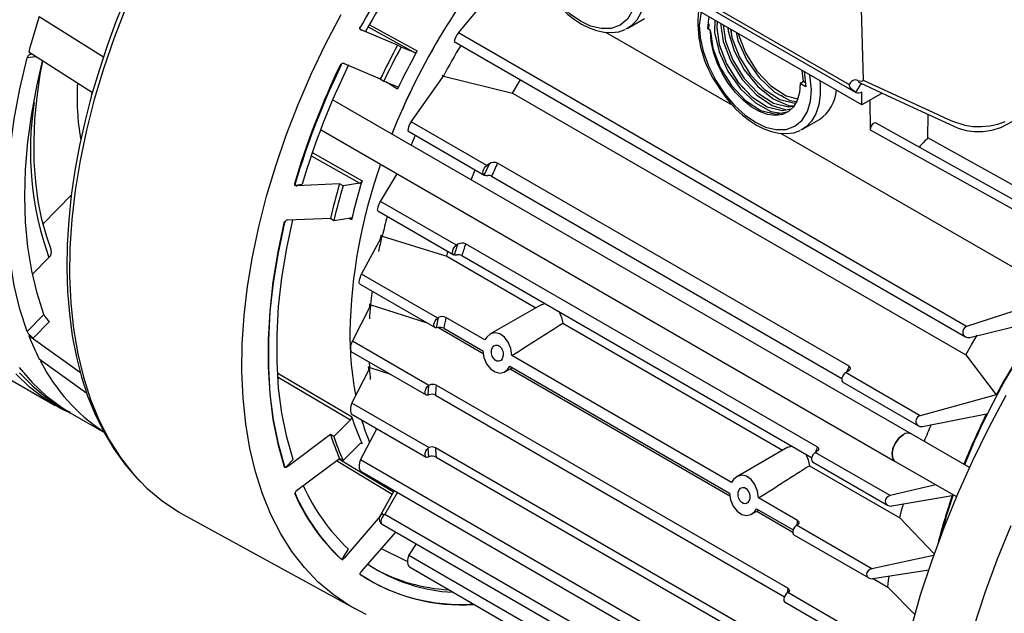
# Model space of a CAD drawing. Header units: inches. Extents: x 0 to 44, y 0 to 34.
# Tile 11 of 15: x 30.1 to 36.2, y 21.5 to 25.2. Entities that reach past the tile are written whole.
import ezdxf

# ---------------------------------------------------------------- set-up
doc = ezdxf.new("R2010")
doc.units = ezdxf.units.IN
doc.header["$LTSCALE"] = 4
doc.header["$MEASUREMENT"] = 0

msp = doc.modelspace()

# ---------------------------------------------------------------- linework, layer by layer
for p, q in [((32.1833, 26.4898), (35.2471, 24.7211)), ((35.2094, 24.7674), (32.1897, 26.5106)), ((35.2863, 24.6434), (32.2241, 26.4112)), ((35.2749, 25.4626), (35.2937, 24.7971)), ((30.18, 25.1924), (30.5779, 24.9409)), ((33.8322, 25.12), (33.9366, 25.1803)), ((34.2873, 25.2202), (34.2764, 25.1384)), ((32.2221, 25.1275), (32.5095, 24.9684)), ((32.2303, 25.1414), (32.5248, 24.9783)), ((33.8322, 25.12), (33.8185, 25.1129)), ((34.335, 25.1476), (34.3339, 25.113)), ((32.1712, 25.1122), (32.2052, 25.0988)), ((32.1777, 25.1086), (32.1712, 25.1122)), ((32.1756, 25.1099), (32.1814, 25.1067)), ((32.4034, 25.0134), (32.1777, 25.1086)), ((35.9359, 23.2694), (32.7813, 25.0904)), ((34.4845, 24.6391), (33.6972, 25.0936)), ((34.3461, 25.1057), (34.3299, 25.1154)), ((34.346, 25.0982), (34.3461, 25.1057)), ((32.4249, 25.0015), (32.4034, 25.0134)), ((32.5095, 24.9684), (32.4249, 25.0015)), ((32.7539, 25.0374), (35.9296, 23.2041)), ((30.159, 24.9423), (30.1046, 24.9352)), ((30.5091, 24.7187), (30.1141, 24.9709)), ((32.0717, 24.9014), (32.2964, 24.8045)), ((32.4889, 24.5382), (32.6816, 24.8143)), ((32.6795, 24.8277), (32.6879, 24.8229)), ((32.6879, 24.8229), (33.1179, 24.716)), ((34.9223, 24.788), (34.9149, 24.8578)), ((34.9724, 24.7366), (34.9615, 24.831)), ((32.2964, 24.8045), (32.3175, 24.7918)), ((32.3175, 24.7918), (32.4021, 24.7587)), ((32.4038, 24.7421), (32.3311, 24.7861)), ((34.9223, 24.788), (34.9028, 24.7768)), ((34.9376, 24.7567), (34.9028, 24.7768)), ((34.9384, 24.7787), (34.9223, 24.788)), ((35.2476, 24.7209), (35.2761, 24.7674)), ((35.2747, 24.7803), (35.2739, 24.7798)), ((35.2871, 24.7737), (35.2761, 24.7674)), ((30.5051, 24.7212), (30.499, 24.6819)), ((33.1179, 24.716), (35.9298, 23.0927)), ((34.802, 24.6893), (34.7842, 24.7018)), ((35.2863, 24.6434), (35.2863, 24.7251)), ((35.4122, 24.7161), (35.2863, 24.6434)), ((35.5917, 22.6019), (32.0005, 24.675)), ((35.334, 24.6709), (35.3367, 24.4897)), ((35.6954, 24.4387), (35.6976, 24.5846)), ((32.9577, 24.2676), (32.4889, 24.5382)), ((34.9179, 24.4932), (35.0223, 24.5535)), ((36.4105, 23.9528), (35.3743, 24.5301)), ((31.9262, 24.4906), (35.4932, 22.4314)), ((32.4664, 24.4824), (32.9408, 24.2085)), ((36.5173, 23.4656), (34.7829, 24.4668)), ((34.9179, 24.4932), (34.9042, 24.4861)), ((35.3367, 24.4897), (36.3712, 23.9134)), ((36.6244, 23.9211), (35.6954, 24.4387)), ((31.8711, 24.3257), (32.1688, 24.1574)), ((31.8777, 24.3451), (32.1829, 24.1726)), ((32.9421, 24.2078), (32.9732, 24.2772)), ((32.9732, 24.2772), (32.9577, 24.2676)), ((35.2062, 23.0218), (33.0236, 24.2818)), ((32.2983, 24.0449), (32.4013, 24.2164)), ((31.7701, 24.1446), (31.8118, 24.1511)), ((31.7767, 24.1412), (31.7701, 24.1446)), ((31.7721, 24.1421), (31.7785, 24.1389)), ((32.0437, 24.153), (31.7767, 24.1412)), ((32.0651, 24.1411), (32.0437, 24.153)), ((32.1688, 24.1574), (32.0651, 24.1411)), ((32.987, 24.2007), (35.1612, 22.9456)), ((30.3788, 24.0857), (30.2033, 23.9059)), ((28.0694, 24.0537), (30.2786, 22.7784)), ((32.7692, 23.7731), (32.2983, 24.0449)), ((32.2804, 23.9864), (32.7524, 23.714)), ((31.7203, 23.9296), (31.9868, 23.9397)), ((31.9868, 23.9397), (32.008, 23.9269)), ((32.008, 23.9269), (32.1117, 23.9432)), ((32.1185, 23.9313), (32.1017, 23.9416)), ((32.1805, 23.5936), (32.3045, 23.8221)), ((32.3, 23.8341), (32.3084, 23.8292)), ((32.3084, 23.8292), (32.7087, 23.704)), ((32.7575, 23.7124), (32.7785, 23.7788)), ((32.7785, 23.7788), (32.7692, 23.7731)), ((35.0084, 22.5214), (32.8258, 23.7814)), ((32.7087, 23.704), (32.7164, 23.7347)), ((30.2393, 23.6973), (30.1371, 23.5926)), ((32.7087, 23.704), (33.2623, 23.3845)), ((32.8024, 23.7082), (34.9735, 22.4549)), ((32.6535, 23.3205), (32.1805, 23.5936)), ((32.1667, 23.5327), (32.6367, 23.2614)), ((32.2302, 23.4074), (32.2386, 23.4026)), ((33.2955, 23.4035), (33.3182, 23.4105)), ((32.1229, 23.1771), (32.2351, 23.3957)), ((32.2386, 23.4026), (32.5865, 23.2903)), ((33.2955, 23.4036), (32.9772, 23.2199)), ((30.2085, 23.3434), (30.1046, 23.2369)), ((30.2426, 23.2993), (30.142, 23.1961)), ((32.6457, 23.2599), (32.658, 23.3233)), ((32.658, 23.3233), (32.6535, 23.3205)), ((32.9455, 23.1851), (32.7036, 23.3248)), ((33.4286, 23.2885), (34.7935, 22.5006)), ((35.9554, 23.2002), (36.4094, 23.3118)), ((32.6567, 23.2621), (32.9351, 23.1014)), ((32.6904, 23.2576), (32.9322, 23.118)), ((30.142, 23.1961), (30.1141, 23.2122)), ((30.1141, 23.2122), (30.435, 22.9823)), ((32.5981, 22.9028), (32.1229, 23.1771)), ((32.1131, 23.1139), (32.5812, 22.8436)), ((30.18, 23.0667), (30.4746, 22.8548)), ((30.1918, 23.0444), (30.1994, 23.0527)), ((32.2324, 23.013), (32.2304, 23.0461)), ((34.4767, 22.3012), (33.113, 23.0884)), ((35.9298, 23.0927), (36.1199, 22.8439)), ((31.6606, 22.9798), (32.1185, 22.709)), ((32.1207, 22.7926), (32.2289, 23.0061)), ((32.224, 23.0178), (32.2324, 23.013)), ((32.2324, 23.013), (32.3593, 22.9718)), ((33.0698, 22.9869), (33.1146, 23.0128)), ((33.1, 23.0212), (34.4634, 22.2341)), ((33.1016, 23.0053), (34.4662, 22.2175)), ((35.1848, 22.9819), (35.2003, 22.9915)), ((35.6476, 22.7148), (35.1848, 22.9819)), ((31.6632, 22.9544), (32.1117, 22.6892)), ((35.1679, 22.9228), (35.6364, 22.6524)), ((32.5943, 22.8432), (32.5984, 22.9029)), ((32.5984, 22.9029), (32.5981, 22.9028)), ((34.8257, 21.644), (32.6431, 22.9039)), ((32.5984, 22.8447), (32.5943, 22.8432)), ((32.6388, 22.842), (34.8048, 21.5916)), ((36.1199, 22.8439), (35.6476, 22.7148)), ((32.5984, 22.5168), (32.1207, 22.7926)), ((30.3718, 22.7336), (30.58, 22.6134)), ((32.1117, 22.6892), (32.008, 22.5857)), ((32.1146, 22.7272), (32.5812, 22.4579)), ((35.6628, 22.6481), (36.0592, 22.7263)), ((32.174, 22.44), (32.2756, 22.6343)), ((31.9868, 22.5977), (31.7203, 22.3974)), ((32.008, 22.5857), (31.9868, 22.5977)), ((35.9526, 22.3935), (35.5917, 22.6019)), ((32.0651, 22.4375), (32.1688, 22.5409)), ((32.1829, 22.542), (32.1774, 22.5453)), ((32.5943, 22.5143), (32.5984, 22.5168)), ((32.5984, 22.4593), (32.5943, 22.5143)), ((34.8214, 21.2556), (32.6388, 22.5155)), ((34.8266, 22.5197), (34.5084, 22.336)), ((34.8267, 22.5196), (34.8493, 22.5266)), ((34.9963, 22.4874), (35.0057, 22.4932)), ((31.7137, 22.4004), (31.7555, 22.4421)), ((31.7767, 22.2509), (32.0437, 22.4501)), ((32.0252, 22.4362), (32.3706, 22.228)), ((32.0397, 22.4471), (32.379, 22.2426)), ((32.0437, 22.4501), (32.0651, 22.4375)), ((35.2797, 20.6471), (32.174, 22.44)), ((32.5981, 22.4591), (32.5984, 22.4593)), ((32.6431, 22.4585), (34.8065, 21.2096)), ((35.4613, 22.219), (34.9963, 22.4874)), ((35.4932, 22.4314), (35.8723, 22.2125)), ((31.7203, 22.3974), (31.7137, 22.4004)), ((32.1713, 22.3727), (35.2357, 20.6037)), ((34.9597, 22.4046), (35.5207, 22.0807)), ((34.9795, 22.4283), (35.4456, 22.1592)), ((32.3833, 22.2503), (32.3096, 22.121)), ((35.7447, 22.2862), (35.4613, 22.219)), ((32.3245, 22.101), (32.4031, 22.2389)), ((34.8861, 22.0648), (34.6441, 22.2045)), ((35.4721, 22.1549), (35.8462, 22.2186)), ((34.6009, 22.103), (34.6457, 22.1289)), ((34.6311, 22.1373), (34.8589, 22.0058)), ((31.0734, 22.1016), (32.1374, 21.5174)), ((32.2964, 22.0904), (32.0717, 21.8313)), ((32.3092, 22.1207), (32.2922, 22.0874)), ((35.4224, 20.3126), (32.3245, 22.101)), ((34.6327, 22.1214), (34.8564, 21.9922)), ((35.5207, 22.0807), (35.7333, 21.857)), ((32.3076, 22.0419), (35.4209, 20.2446)), ((34.8806, 22.0348), (34.8851, 22.0376)), ((35.3477, 21.7652), (34.8806, 22.0348)), ((32.1777, 21.7465), (32.3927, 21.9927)), ((34.8638, 21.9757), (35.3278, 21.7078)), ((32.0652, 21.8343), (32.0992, 21.8868)), ((32.3027, 21.8897), (32.4659, 21.8095)), ((32.4737, 21.8467), (32.5203, 21.9191)), ((32.0563, 21.8235), (32.0635, 21.8201)), ((32.0717, 21.8313), (32.0652, 21.8343)), ((35.4209, 20.1452), (32.4737, 21.8467)), ((35.7304, 21.8479), (35.3477, 21.7652)), ((32.477, 21.7759), (35.4226, 20.0754)), ((35.3542, 21.7036), (35.7019, 21.7577)), ((35.356, 21.7038), (35.4466, 21.6515)), ((35.4466, 21.6515), (35.6141, 21.4805)), ((34.8252, 21.6171), (34.8255, 21.6172)), ((35.2945, 21.3462), (34.8252, 21.6171)), ((34.8084, 21.5579), (35.2706, 21.2911))]:
    msp.add_line(p, q)
at = {"flags": 128}
for points in [[(33.8866, 25.3634), (33.8808, 25.2936), (33.8622, 25.2295), (33.8299, 25.1762), (33.7847, 25.138), (33.7291, 25.118), (33.6668, 25.1167), (33.602, 25.1326), (33.5387, 25.1624), (33.4753, 25.2057), (33.4106, 25.2646), (33.3482, 25.3378), (33.2926, 25.4221), (33.2474, 25.5125), (33.2151, 25.6031), (33.1965, 25.6887), (33.1907, 25.7651)], [(32.7813, 25.0904), (32.9308, 25.2694), (33.0915, 25.4454)], [(33.2863, 25.4186), (33.3297, 25.3507), (33.3489, 25.3246), (33.3822, 25.2837), (33.4183, 25.2449), (33.4585, 25.2076), (33.5013, 25.1738), (33.5461, 25.1448), (33.5922, 25.1213), (33.6388, 25.1043), (33.6854, 25.0942), (33.7315, 25.0919), (33.7765, 25.0979), (33.8163, 25.1121)], [(33.9392, 25.4211), (33.9409, 25.4017), (33.9414, 25.333), (33.9325, 25.2704), (33.9145, 25.2156), (33.8879, 25.1698), (33.8533, 25.1343), (33.8322, 25.12)], [(30.7133, 25.3032), (30.6555, 25.1591), (30.6009, 25.0102), (30.5504, 24.858), (30.5046, 24.7035), (30.4641, 24.5478), (30.4293, 24.3917), (30.4006, 24.236), (30.3782, 24.0814), (30.3623, 23.9286), (30.353, 23.7781), (30.3506, 23.6305), (30.355, 23.4864), (30.3664, 23.3461), (30.3847, 23.2102), (30.4101, 23.0791), (30.4425, 22.9531), (30.4818, 22.8327), (30.5282, 22.7183), (30.5817, 22.6101), (30.6421, 22.5086), (30.7097, 22.4141), (30.7843, 22.3269), (30.81, 22.3021)], [(30.7182, 25.2514), (30.6441, 25.06), (30.5782, 24.8682), (30.521, 24.6769), (30.4726, 24.4869), (30.4331, 24.2988), (30.4029, 24.1134), (30.3819, 23.9315), (30.3703, 23.7539), (30.3682, 23.5811), (30.3754, 23.414), (30.3921, 23.2532), (30.4181, 23.0994), (30.4533, 22.9531), (30.4976, 22.815), (30.5509, 22.6857), (30.6128, 22.5655), (30.6831, 22.4551), (30.7616, 22.3549), (30.848, 22.2652), (30.9419, 22.1865), (31.0428, 22.119), (31.0734, 22.1016)], [(32.2096, 21.4811), (32.1031, 21.537), (32.0033, 21.6043), (31.9105, 21.6827), (31.8252, 21.7719), (31.7477, 21.8716), (31.6782, 21.9814), (31.6171, 22.1008), (31.5646, 22.2293), (31.521, 22.3664), (31.4863, 22.5116), (31.4608, 22.6643), (31.4445, 22.8238), (31.4376, 22.9896), (31.44, 23.1609), (31.4517, 23.3371), (31.4727, 23.5175), (31.5029, 23.7013), (31.5421, 23.8877), (31.5903, 24.0762), (31.6472, 24.2658), (31.7126, 24.4558), (31.7862, 24.6455), (31.8678, 24.8341), (31.9569, 25.0208), (32.0534, 25.2049)], [(34.3299, 25.1154), (34.3355, 25.177), (34.3406, 25.1894)], [(32.1686, 25.1268), (32.1673, 25.1219), (32.1674, 25.1175), (32.1687, 25.1141), (32.1712, 25.1122)], [(32.1777, 25.1086), (32.1742, 25.1114), (32.1722, 25.116), (32.172, 25.1189), (32.1724, 25.122), (32.1732, 25.1249), (32.1745, 25.1277)], [(34.2764, 25.1384), (34.2822, 25.0619), (34.3008, 24.9763), (34.3331, 24.8857), (34.3783, 24.7954), (34.434, 24.7111), (34.4963, 24.6378), (34.5611, 24.5789), (34.6244, 24.5356), (34.6877, 24.5058), (34.7525, 24.4899), (34.8148, 24.4912), (34.8704, 24.5113), (34.9156, 24.5494), (34.9479, 24.6028), (34.9666, 24.6668), (34.9724, 24.7366)], [(34.3736, 25.1703), (34.3712, 25.0935), (34.3989, 24.9732), (34.4544, 24.8524), (34.5317, 24.7437), (34.625, 24.6568), (34.7211, 24.6035), (34.7843, 24.5925)], [(34.387, 25.1626), (34.3868, 25.1622), (34.3851, 25.1208), (34.4, 25.0173), (34.4449, 24.8978), (34.5149, 24.7856), (34.6024, 24.6935), (34.6977, 24.632), (34.7903, 24.6081), (34.8438, 24.6193)], [(34.3872, 25.1625), (34.3871, 25.1623), (34.3854, 25.1209), (34.4003, 25.0175), (34.4452, 24.898), (34.5152, 24.7858), (34.6027, 24.6937), (34.6979, 24.6321), (34.7905, 24.6083), (34.8439, 24.6194)], [(34.4087, 25.1501), (34.4254, 25.0374), (34.4723, 24.9146), (34.5425, 24.8014), (34.6319, 24.7054), (34.7278, 24.6402), (34.8151, 24.6134)], [(34.4247, 25.1408), (34.4392, 25.04), (34.4842, 24.9205), (34.5542, 24.8083), (34.6417, 24.7162), (34.7369, 24.6546), (34.8295, 24.6308), (34.857, 24.6365)], [(34.4251, 25.1406), (34.4395, 25.0401), (34.4845, 24.9207), (34.5544, 24.8084), (34.6419, 24.7163), (34.7372, 24.6548), (34.8298, 24.631), (34.8571, 24.6366)], [(34.4539, 25.124), (34.4553, 25.1009), (34.4928, 24.9783), (34.5556, 24.861), (34.6395, 24.7575), (34.7349, 24.6808), (34.8308, 24.6391), (34.8583, 24.6382)], [(34.9028, 24.7768), (34.898, 24.7204), (34.884, 24.6715), (34.8611, 24.6316), (34.8301, 24.6021), (34.7921, 24.5841), (34.7485, 24.5781), (34.7006, 24.5843), (34.6501, 24.6025), (34.5987, 24.6322), (34.5482, 24.6722), (34.5003, 24.7213), (34.4566, 24.7778), (34.4186, 24.8397), (34.3877, 24.9049), (34.3648, 24.9712), (34.3507, 25.0364), (34.346, 25.0982)], [(34.3461, 25.0983), (34.361, 24.9948), (34.406, 24.8753), (34.4759, 24.7631), (34.5634, 24.671), (34.6587, 24.6095), (34.7513, 24.5856), (34.831, 24.6023), (34.8352, 24.6063)], [(34.4711, 25.1141), (34.4785, 25.0626), (34.5234, 24.9432), (34.5934, 24.8309), (34.6809, 24.7388), (34.7762, 24.6773), (34.8688, 24.6535), (34.8701, 24.6537)], [(34.4714, 25.1139), (34.4788, 25.0628), (34.5237, 24.9433), (34.5937, 24.8311), (34.6812, 24.739), (34.7764, 24.6774), (34.8691, 24.6536), (34.8702, 24.6539)], [(34.5043, 25.0949), (34.5161, 25.0426), (34.5714, 24.9217), (34.6485, 24.8128), (34.7416, 24.7256), (34.8377, 24.6719), (34.8785, 24.6646)], [(34.5175, 25.0873), (34.5178, 25.0853), (34.5627, 24.9658), (34.6327, 24.8536), (34.7202, 24.7615), (34.8154, 24.6999), (34.886, 24.6818)], [(34.5178, 25.0871), (34.518, 25.0854), (34.563, 24.966), (34.6329, 24.8538), (34.7204, 24.7617), (34.8157, 24.7001), (34.886, 24.682)], [(30.1046, 23.2369), (30.0594, 23.3758), (30.0239, 23.5236), (29.9985, 23.6795), (29.9832, 23.8429), (29.9781, 24.013), (29.9832, 24.189), (29.9985, 24.37), (30.0239, 24.5553), (30.0594, 24.744), (30.1046, 24.9352)], [(30.2085, 23.3434), (30.1659, 23.4749), (30.1326, 23.6146), (30.1086, 23.7621), (30.0942, 23.9165), (30.0894, 24.0773), (30.0942, 24.2436), (30.1086, 24.4147), (30.1326, 24.5898), (30.1659, 24.768), (30.2002, 24.916)], [(30.2538, 23.7471), (30.2256, 23.8251), (30.1959, 23.9329), (30.1731, 24.0467), (30.1573, 24.1663), (30.1487, 24.2912), (30.1472, 24.4208), (30.1528, 24.5545), (30.1657, 24.6918), (30.1856, 24.832), (30.2013, 24.9152)], [(34.9265, 24.8512), (34.9268, 24.8502), (34.9376, 24.7567)], [(32.4021, 24.7587), (32.4048, 24.7564), (32.406, 24.7525), (32.4057, 24.7475), (32.4038, 24.7421)], [(33.1179, 24.716), (33.1505, 24.7721), (33.1666, 24.7991)], [(34.372, 24.7918), (34.4155, 24.7239), (34.4346, 24.6978), (34.4679, 24.657), (34.5041, 24.6181), (34.5442, 24.5808), (34.587, 24.5471), (34.6319, 24.518), (34.6779, 24.4946), (34.7245, 24.4775), (34.7711, 24.4675), (34.8172, 24.4651), (34.8622, 24.4712), (34.902, 24.4854)], [(35.0249, 24.7944), (35.0266, 24.7749), (35.0271, 24.7062), (35.0182, 24.6437), (35.0002, 24.5888), (34.9736, 24.5431), (34.939, 24.5075), (34.9179, 24.4932)], [(35.2476, 24.7209), (35.2205, 24.7412), (35.2111, 24.7552), (35.2093, 24.7616), (35.2094, 24.7674)], [(35.2602, 24.7955), (35.2854, 24.7914), (35.2917, 24.793), (35.2932, 24.7948), (35.2936, 24.7959), (35.2937, 24.7971)], [(35.274, 24.7798), (35.4701, 24.6894), (35.6312, 24.6152), (35.7571, 24.5572), (35.8286, 24.5243), (35.8838, 24.4996), (35.9323, 24.4855), (35.9823, 24.4785), (36.036, 24.4783), (36.0916, 24.4859), (36.1479, 24.5029), (36.2229, 24.5431)], [(35.2937, 24.7971), (35.7522, 24.5858), (35.7999, 24.5638), (35.8477, 24.5417), (35.9237, 24.5172), (35.9749, 24.5101), (36.0278, 24.5089), (36.0799, 24.5139), (36.1296, 24.5248), (36.1744, 24.5411)], [(35.3743, 24.5301), (35.374, 24.5303), (35.3667, 24.5314), (35.3582, 24.5283), (35.3498, 24.5214), (35.3428, 24.5116), (35.3382, 24.5005), (35.3367, 24.4897)], [(32.9421, 24.2078), (32.9373, 24.2116), (32.9343, 24.2178), (32.9335, 24.2259), (32.9349, 24.2352), (32.9384, 24.2448), (32.9437, 24.254), (32.9503, 24.2618), (32.9577, 24.2676)], [(32.8601, 24.1786), (32.8805, 24.2296), (32.8851, 24.2407)], [(31.7629, 24.1546), (31.7629, 24.1502), (31.7643, 24.1468), (31.7668, 24.1449), (31.7701, 24.1446)], [(32.2804, 23.9865), (32.2803, 23.9864), (32.2793, 23.9902), (32.2803, 23.9981), (32.2828, 24.0079), (32.2861, 24.0179), (32.2899, 24.0277), (32.2941, 24.037), (32.2983, 24.0449)], [(31.7003, 23.9199), (31.6602, 23.7314), (31.63, 23.5458), (31.6098, 23.364), (31.5996, 23.1868), (31.5996, 23.0151), (31.6098, 22.8496), (31.63, 22.6912), (31.6602, 22.5405), (31.7003, 22.3982)], [(31.7037, 22.3983), (31.6639, 22.5401), (31.6339, 22.6903), (31.6138, 22.8482), (31.6037, 23.013), (31.6037, 23.1841), (31.6138, 23.3606), (31.6339, 23.5417), (31.6639, 23.7265), (31.7037, 23.9142)], [(31.7555, 22.4421), (31.7156, 22.5817), (31.6855, 22.7298), (31.6654, 22.8857), (31.6553, 23.0485), (31.6553, 23.2176), (31.6654, 23.3921), (31.6855, 23.5712), (31.7156, 23.754), (31.7533, 23.9307)], [(32.1117, 23.9432), (32.1153, 23.9428), (32.1179, 23.9404), (32.119, 23.9364), (32.1185, 23.9313)], [(32.7575, 23.7124), (32.7513, 23.7147), (32.747, 23.7201), (32.7451, 23.728), (32.7458, 23.7376), (32.749, 23.748), (32.7543, 23.7581), (32.7613, 23.7667), (32.7692, 23.7731)], [(32.1668, 23.5328), (32.1666, 23.5327), (32.1651, 23.5369), (32.1654, 23.5448), (32.1669, 23.5544), (32.1694, 23.5645), (32.1725, 23.5747), (32.1762, 23.5846), (32.1805, 23.5936)], [(32.2386, 23.4026), (32.2427, 23.4439), (32.2474, 23.4855), (32.2475, 23.486)], [(36.5173, 23.4656), (36.2297, 23.3644), (35.9359, 23.2694)], [(33.4074, 23.359), (33.422, 23.3239), (33.4286, 23.2885)], [(32.6457, 23.2599), (32.6383, 23.2606), (32.6327, 23.265), (32.6297, 23.2725), (32.6296, 23.2824), (32.6324, 23.2934), (32.6378, 23.3042), (32.6451, 23.3136), (32.6535, 23.3205)], [(32.655, 23.2618), (32.6481, 23.2603), (32.6457, 23.2599)], [(33.113, 23.0884), (33.1067, 23.1314), (33.0906, 23.1715), (33.0667, 23.2031), (33.0384, 23.2225), (33.0091, 23.2287), (32.981, 23.2219), (32.9568, 23.2024), (32.9455, 23.1851)], [(35.9298, 23.0927), (35.9656, 23.1542), (36.0021, 23.2146)], [(32.9322, 23.118), (32.9393, 23.0763), (32.9563, 23.0372), (32.9807, 23.0061), (33.0092, 22.9862), (33.0386, 22.9789), (33.0661, 22.9849), (33.089, 23.0038), (33.1, 23.0212)], [(32.987, 23.1233), (32.9922, 23.1378), (33.0011, 23.1483), (33.0126, 23.1533), (33.025, 23.1523), (33.0368, 23.146), (33.0468, 23.1351), (33.0542, 23.121), (33.0584, 23.1046), (33.0588, 23.0877), (33.0579, 23.0823), (33.0528, 23.0679), (33.0441, 23.0576), (33.0328, 23.0528), (33.0206, 23.0538), (33.0089, 23.0602), (32.9986, 23.0711), (32.9909, 23.0853), (32.9866, 23.1016), (32.9862, 23.1183), (32.987, 23.1233)], [(30.1918, 23.0444), (30.1894, 23.0508), (30.1904, 23.0547), (30.1948, 23.0557), (30.1955, 23.0555)], [(30.0553, 23.013), (30.1351, 22.9201), (30.2227, 22.8381), (30.3176, 22.7672), (30.3718, 22.7336)], [(30.0574, 22.9805), (30.135, 22.9016), (30.2198, 22.8308), (30.3119, 22.7685), (30.3723, 22.7362)], [(32.2253, 22.9993), (32.2247, 23.0085), (32.224, 23.0178)], [(35.1848, 22.9819), (35.1774, 22.9761), (35.1708, 22.9683), (35.1655, 22.9591), (35.162, 22.9495), (35.1606, 22.9402), (35.1614, 22.9321), (35.1644, 22.9259), (35.1679, 22.9228)], [(35.2062, 23.0218), (35.2113, 23.0175), (35.2137, 23.0124), (35.2134, 23.0067), (35.21, 23), (35.2023, 22.9928), (35.2003, 22.9915)], [(30.354, 22.7389), (30.315, 22.7583), (30.214, 22.8189), (30.1199, 22.8909), (30.0332, 22.9739)], [(32.5943, 22.8432), (32.5858, 22.8421), (32.5791, 22.8452), (32.5749, 22.8522), (32.574, 22.8621), (32.5763, 22.8736), (32.5816, 22.8852), (32.5892, 22.8954), (32.5981, 22.9028)], [(36.1795, 22.8404), (36.0719, 22.6385), (35.9714, 22.4339), (35.8786, 22.2271), (35.7935, 22.0188), (35.7167, 21.8099), (35.6482, 21.6009), (35.5885, 21.3926)], [(35.4932, 22.4314), (35.4869, 22.4361), (35.4755, 22.456), (35.4732, 22.484), (35.4802, 22.5165), (35.4956, 22.549), (35.5173, 22.5771), (35.5425, 22.597)], [(35.5425, 22.597), (35.5173, 22.5771), (35.4956, 22.549), (35.4802, 22.5165), (35.4732, 22.484), (35.4755, 22.456), (35.4869, 22.4361), (35.4932, 22.4314)], [(32.1688, 22.5409), (32.173, 22.5441), (32.1771, 22.5454), (32.1805, 22.5447), (32.1829, 22.542)], [(32.5981, 22.4591), (32.5892, 22.4563), (32.5816, 22.4577), (32.5763, 22.4631), (32.574, 22.4719), (32.5749, 22.4829), (32.5791, 22.4947), (32.5858, 22.5056), (32.5943, 22.5143)], [(35.0084, 22.5214), (35.0139, 22.5168), (35.0166, 22.5113), (35.0162, 22.5052), (35.0125, 22.4988), (35.0057, 22.4932)], [(34.9385, 22.4751), (34.9532, 22.44), (34.9597, 22.4046)], [(34.9963, 22.4874), (34.9884, 22.481), (34.9814, 22.4724), (34.9761, 22.4623), (34.9729, 22.452), (34.9722, 22.4423), (34.9741, 22.4344), (34.9784, 22.429), (34.9795, 22.4283)], [(31.7003, 22.3982), (31.7028, 22.3963), (31.7062, 22.396), (31.71, 22.3975), (31.7137, 22.4004)], [(31.7203, 22.3974), (31.7151, 22.3945), (31.7101, 22.3936), (31.7078, 22.394), (31.7059, 22.395), (31.7046, 22.3964), (31.7037, 22.3983)], [(34.6441, 22.2045), (34.6379, 22.2475), (34.6217, 22.2876), (34.5978, 22.3192), (34.5696, 22.3386), (34.5402, 22.3448), (34.5121, 22.338), (34.488, 22.3185), (34.4767, 22.3012)], [(34.5181, 22.2394), (34.5233, 22.2539), (34.5322, 22.2644), (34.5437, 22.2694), (34.5561, 22.2684), (34.5679, 22.2621), (34.5779, 22.2512), (34.5854, 22.237), (34.5896, 22.2207), (34.5899, 22.2037), (34.5891, 22.1984), (34.5839, 22.184), (34.5752, 22.1737), (34.564, 22.1689), (34.5518, 22.1699), (34.54, 22.1763), (34.5298, 22.1872), (34.5221, 22.2014), (34.5177, 22.2177), (34.5174, 22.2344), (34.5181, 22.2394)], [(34.4634, 22.2341), (34.4705, 22.1924), (34.4875, 22.1533), (34.5118, 22.1222), (34.5403, 22.1023), (34.5697, 22.095), (34.5972, 22.101), (34.6202, 22.1199), (34.6311, 22.1373)], [(35.4613, 22.219), (35.4492, 22.2142), (35.439, 22.2059), (35.4327, 22.1958), (35.4305, 22.1858), (35.4316, 22.1764), (35.4359, 22.1677), (35.4437, 22.1604), (35.4548, 22.1555), (35.4685, 22.1544), (35.4721, 22.1549)], [(35.5207, 22.0807), (35.532, 22.1259), (35.543, 22.1671)], [(32.3245, 22.101), (32.3152, 22.0931), (32.3073, 22.0823), (32.3021, 22.07), (32.3003, 22.0581), (32.3021, 22.0483), (32.3073, 22.042), (32.3077, 22.042)], [(32.3109, 22.1234), (32.3064, 22.114), (32.3081, 22.1068), (32.3123, 22.1043)], [(34.8861, 22.0648), (34.892, 22.06), (34.8948, 22.0542), (34.8943, 22.0479), (34.8904, 22.0418), (34.8851, 22.0376)], [(34.8806, 22.0348), (34.8722, 22.0279), (34.8649, 22.0185), (34.8595, 22.0077), (34.8567, 21.9967), (34.8568, 21.9868), (34.8598, 21.9793), (34.8638, 21.9757)], [(35.9823, 21.408), (36.0507, 21.617), (36.1276, 21.826), (36.2126, 22.0342)], [(32.0717, 21.8313), (32.067, 21.827), (32.0619, 21.8242), (32.0593, 21.8236), (32.0569, 21.8235), (32.055, 21.824), (32.0535, 21.825)], [(35.3477, 21.7652), (35.3348, 21.7604), (35.3236, 21.7519), (35.3168, 21.7417), (35.3143, 21.7318), (35.3154, 21.7227), (35.3197, 21.7147), (35.3272, 21.7082), (35.3379, 21.704), (35.3514, 21.7032), (35.3542, 21.7036)], [(32.1745, 21.7284), (32.1732, 21.7296), (32.1724, 21.7313), (32.172, 21.7335), (32.1722, 21.736), (32.1741, 21.7413), (32.1777, 21.7465)], [(35.4466, 21.6515), (35.4509, 21.6921), (35.454, 21.7184)], [(34.8257, 21.644), (34.8317, 21.639), (34.8346, 21.633), (34.834, 21.6267), (34.83, 21.6207), (34.8255, 21.6172)], [(34.8252, 21.6171), (34.8163, 21.6097), (34.8087, 21.5995), (34.8034, 21.5879), (34.8011, 21.5764), (34.8021, 21.5665), (34.8062, 21.5596), (34.8084, 21.5579)]]:
    msp.add_lwpolyline(points, dxfattribs=at)
for centre, radius, start, end in [((36.7296, 22.6605), 5.1804, 138.8872, 151.55832), ((36.403, 22.8424), 4.3485, 139.42314, 158.11899), ((36.4046, 22.8414), 4.3503, 139.42699, 158.11514), ((36.753, 22.6413), 5.1693, 144.21068, 151.61483), ((34.5709, 23.7671), 4.6165, 162.01567, 164.88411), ((34.9465, 25.1538), 0.679, 173.62443, 212.21667), ((32.8761, 25.0081), 0.1256, 138.99507, 166.38858), ((36.5214, 22.7735), 4.6877, 151.45752, 154.32605), ((36.5427, 22.7612), 4.6877, 151.45168, 154.33189), ((36.594, 22.733), 4.43, 149.02118, 151.85151), ((30.1305, 24.9318), 0.0261, 79.96014, 172.51664), ((36.3732, 22.8592), 4.3933, 151.16092, 154.62266), ((32.5106, 24.9834), 0.0151, 265.7472, 340.14605), ((36.5244, 22.7343), 4.9688, 154.19769, 163.39095), ((36.5287, 22.7318), 4.9691, 154.23909, 163.34955), ((36.4536, 22.7763), 4.8411, 154.08721, 163.50143), ((32.0684, 24.8858), 0.0159, 78.1113, 159.32515), ((32.6755, 24.8202), 0.00849, 315.89907, 61.79205), ((32.0726, 24.6982), 1.6583, 177.24168, 189.23641), ((35.2456, 24.7619), 0.0366, 66.43363, 171.36987), ((35.2859, 24.8041), 0.0271, 198.69442, 243.74918), ((34.8835, 24.7562), 0.2457, 304.40926, 354.97274), ((35.2632, 24.7577), 0.04, 247.00743, 305.41001), ((32.0835, 24.3581), 1.9591, 171.18193, 199.71185), ((32.5908, 24.4649), 0.1256, 144.2688, 171.98638), ((36.3903, 22.8275), 4.2054, 157.22326, 158.13189), ((35.4097, 23.1696), 3.3025, 160.42661, 178.89), ((35.406, 23.1703), 3.2988, 160.41617, 178.90044), ((33.0025, 24.2341), 0.0521, 66.09115, 124.22294), ((37.4048, 22.2541), 4.8276, 155.16404, 156.21952), ((32.9593, 24.2685), 0.063, 254.18799, 274.93371), ((32.9661, 24.1596), 0.0461, 63.08056, 91.78604), ((31.7802, 24.1513), 0.0129, 160.56954, 208.29438), ((35.7877, 23.0403), 3.9059, 163.44865, 166.68831), ((35.809, 23.028), 3.9059, 163.44206, 166.6949), ((35.6857, 23.1093), 3.6606, 163.11367, 167.02329), ((32.1622, 24.1777), 0.0213, 288.2063, 346.17731), ((31.723, 23.9099), 0.0199, 97.95834, 167.29109), ((35.8112, 23.0153), 3.5961, 164.89565, 166.91906), ((35.6638, 23.0453), 3.4479, 166.97837, 168.48265), ((35.6868, 23.0476), 3.4768, 166.92746, 167.49887), ((32.2969, 23.8261), 0.00857, 332.58972, 68.5804), ((32.8044, 23.7382), 0.0482, 63.71095, 122.50561), ((36.9712, 22.4179), 4.3639, 161.79324, 162.80173), ((39.896, 20.8253), 4.2778, 135.48505, 158.24622), ((30.2125, 23.7307), 0.0428, 308.76812, 21.53238), ((32.7615, 23.7816), 0.0693, 266.70906, 279.36903), ((32.7796, 23.6626), 0.051, 63.43355, 97.70581), ((35.0183, 23.1522), 2.7997, 174.77081, 175.28354), ((32.2272, 23.3993), 0.00864, 335.29695, 69.56814), ((34.9867, 23.1449), 2.7631, 174.79148, 176.46129), ((30.3132, 23.389), 0.1141, 203.54609, 231.82515), ((32.6821, 23.2829), 0.0471, 62.95497, 120.85489), ((36.3609, 22.5737), 3.7337, 168.3952, 169.44552), ((40.0047, 20.764), 4.4065, 144.67633, 151.8358), ((30.1867, 23.2745), 0.0903, 204.57705, 240.26303), ((34.1597, 23.2224), 2.052, 179.68778, 190.6752), ((34.161, 23.2225), 2.0532, 179.69134, 190.6779), ((32.667, 23.2117), 0.0515, 63.0439, 103.56239), ((35.9473, 23.2352), 0.036, 108.51841, 283.04445), ((31.5344, 23.767), 1.5248, 201.33868, 207.3429), ((32.1914, 23.1341), 0.0809, 147.92326, 194.44155), ((31.2173, 23.5809), 1.1575, 207.61679, 236.26898), ((32.221, 23.0097), 0.00865, 335.86134, 69.77575), ((34.326, 23.1452), 2.1017, 183.79305, 185.60084), ((39.5996, 20.9885), 4.8411, 155.16476, 155.64765), ((32.6216, 22.8627), 0.0465, 62.51349, 120.06298), ((35.6796, 22.6641), 3.046, 175.48469, 176.6534), ((32.6155, 22.7974), 0.0503, 62.37733, 109.81304), ((32.188, 22.7533), 0.0779, 149.75524, 199.55386), ((32.0967, 22.7055), 0.0221, 312.65737, 9.22096), ((33.4063, 23.1093), 1.3485, 197.26653, 204.87656), ((33.5233, 23.0855), 1.4001, 196.43775, 202.48677), ((33.5259, 23.0864), 1.4028, 196.44394, 202.50576), ((35.6546, 22.6813), 0.0342, 101.75703, 283.93849), ((39.8912, 20.8182), 4.2808, 153.52954, 158.12547), ((39.4079, 21.087), 4.014, 156.93385, 158.54424), ((33.3555, 23.0403), 1.4385, 197.91831, 204.22478), ((33.3768, 23.028), 1.4385, 197.90548, 204.23761), ((35.5709, 22.5605), 0.0463, 63.39142, 127.91903), ((32.6173, 22.4748), 0.0461, 62.20028, 114.20117), ((35.0142, 22.6641), 2.38, 183.57968, 184.95733), ((39.1759, 21.1508), 4.3871, 161.79454, 162.25151), ((32.2406, 22.4038), 0.0759, 151.44692, 204.06761), ((32.6199, 22.4148), 0.0494, 62.06159, 115.87662), ((31.7855, 22.2352), 0.018, 119.28112, 192.87241), ((32.9267, 22.7733), 1.2126, 203.91363, 226.97135), ((32.9077, 22.7342), 1.2486, 203.52762, 226.67373), ((32.9118, 22.7317), 1.2485, 203.6311, 226.57024), ((39.4287, 20.9856), 3.7887, 161.00764, 165.60029), ((39.4961, 20.9629), 3.8552, 160.90987, 164.87478), ((32.33, 22.0747), 0.0398, 160.82649, 235.68951), ((32.3163, 22.08), 0.0246, 99.36682, 162.04848), ((32.3468, 22.2087), 0.11, 251.6732, 258.27394), ((38.5706, 21.3083), 3.7614, 168.39708, 168.86932), ((32.0523, 21.84), 0.0142, 264.71519, 335.91826), ((32.5282, 21.814), 0.0636, 149.11316, 216.55701), ((32.8033, 22.6787), 1.0613, 236.56259, 267.07011), ((32.778, 22.7073), 1.074, 241.31053, 266.9716), ((32.7947, 22.6779), 1.1344, 236.49719, 274.03873), ((32.7989, 22.676), 1.1348, 236.61479, 274.03378), ((37.8955, 21.4017), 3.0794, 175.4876, 175.91837)]:
    msp.add_arc(centre, radius, start, end)
for centre, major_axis, ratio, start_param, end_param in [((36.3168, 22.893), (1.1878, 2.1327), 0.587367, 1.127036, 1.161423), ((32.284, 22.6765), (2.5123, 1.5499), 0.030197, 5.029983, 5.166699), ((33.8151, 21.7926), (2.5123, 1.5499), 0.030197, 5.029983, 5.166699)]:
    msp.add_ellipse(centre, major_axis=major_axis, ratio=ratio, start_param=start_param, end_param=end_param)

doc.saveas('drawing.dxf')
